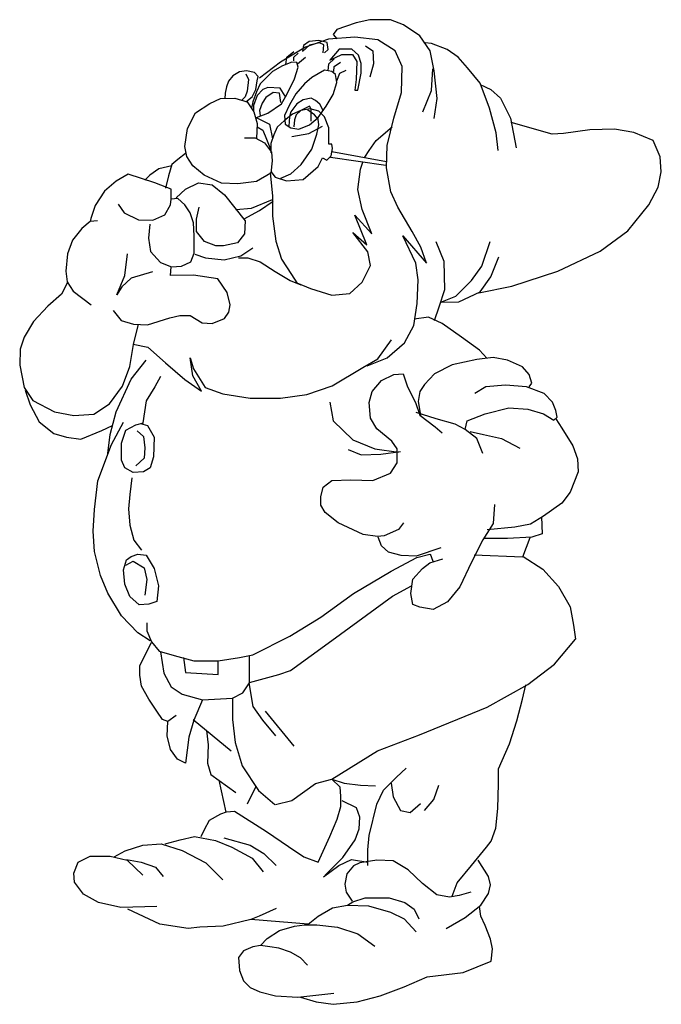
# Model space of a CAD drawing. Extents: x -15.4 to 12.2, y -9.6 to 7.7.
# Tile 5 of 6: x -1.1 to 4.2, y -0.4 to 7.7. Entities that reach past the tile are written whole.
import ezdxf

# ---------------------------------------------------------------- set-up
doc = ezdxf.new("R2010")
doc.units = 0

msp = doc.modelspace()

# ---------------------------------------------------------------- linework, layer by layer
at = {"color": 7, "linetype": 'CONTINUOUS'}
for p, q in [((1.802424, 7.68224), (1.690174, 7.656752)), ((1.970798, 7.68224), (1.802424, 7.68224)), ((2.077946, 7.64146), (1.970798, 7.68224)), ((1.532003, 7.60068), (1.50139, 7.559899)), ((1.603435, 7.626167), (1.532003, 7.60068)), ((1.690174, 7.656752), (1.603435, 7.626167)), ((2.210605, 7.549704), (2.077946, 7.64146)), ((1.464154, 7.523199), (1.27537, 7.456932)), ((1.385192, 7.512079), (1.305598, 7.503708)), ((1.452219, 7.495338), (1.385192, 7.512079)), ((1.678449, 7.538492), (1.464154, 7.523199)), ((1.50139, 7.559899), (1.532003, 7.524217)), ((1.867233, 7.518102), (1.678449, 7.538492)), ((2.010097, 7.426347), (1.867233, 7.518102)), ((2.297343, 7.427364), (2.210605, 7.549704)), ((1.27537, 7.456932), (1.07128, 7.334591)), ((1.306997, 7.472224), (1.250872, 7.421249)), ((1.259516, 7.470226), (1.251138, 7.424188)), ((1.305598, 7.503708), (1.259516, 7.470226)), ((1.388633, 7.492614), (1.306997, 7.472224)), ((1.424349, 7.477322), (1.388633, 7.492614)), ((1.419247, 7.411054), (1.424349, 7.477322)), ((1.431273, 7.411632), (1.460598, 7.436744)), ((1.460598, 7.436744), (1.452219, 7.495338)), ((1.551906, 7.441639), (1.475372, 7.349884)), ((1.653951, 7.441639), (1.551906, 7.441639)), ((1.710076, 7.390664), (1.653951, 7.441639)), ((1.766201, 7.467127), (1.827428, 7.426347)), ((1.827428, 7.426347), (1.832531, 7.319299)), ((2.066222, 7.298909), (2.010097, 7.426347)), ((2.307548, 7.487517), (2.256525, 7.492614)), ((2.327957, 7.264244), (2.297343, 7.427364)), ((2.435105, 7.436542), (2.307548, 7.487517)), ((2.526945, 7.375371), (2.435105, 7.436542)), ((1.113111, 7.31471), (1.123316, 7.37588)), ((1.123316, 7.37588), (1.17944, 7.421758)), ((1.17944, 7.37588), (1.215156, 7.406465)), ((1.17944, 7.345295), (1.17944, 7.37588)), ((1.210054, 7.319808), (1.276384, 7.37588)), ((1.465167, 7.319808), (1.511088, 7.360588)), ((1.475372, 7.349884), (1.572315, 7.395762)), ((1.572315, 7.395762), (1.659054, 7.395762)), ((1.659054, 7.395762), (1.694769, 7.339689)), ((1.730485, 7.324396), (1.710076, 7.390664)), ((2.603479, 7.288714), (2.526945, 7.375371)), ((1.07128, 7.334591), (0.897803, 7.202056)), ((1.0876, 7.304515), (1.005963, 7.258637)), ((1.164134, 7.3351), (1.0876, 7.304515)), ((1.204952, 7.330003), (1.164134, 7.3351)), ((1.184543, 7.197467), (1.215156, 7.29432)), ((1.215156, 7.29432), (1.204952, 7.330003)), ((1.429452, 7.268832), (1.327406, 7.207662)), ((1.490679, 7.258637), (1.429452, 7.268832)), ((1.460065, 7.263735), (1.465167, 7.319808)), ((1.505986, 7.258637), (1.511088, 7.299418)), ((1.511088, 7.299418), (1.56211, 7.3351)), ((1.557008, 7.243345), (1.608031, 7.268832)), ((1.694769, 7.339689), (1.689667, 7.191861)), ((1.730485, 7.242836), (1.730485, 7.324396)), ((1.832531, 7.319299), (1.801917, 7.212251)), ((2.061119, 7.084813), (2.066222, 7.298909)), ((2.307548, 7.101123), (2.317753, 7.279536)), ((2.705525, 7.161276), (2.603479, 7.288714)), ((0.679418, 7.222955), (0.643702, 7.177077)), ((0.735543, 7.25354), (0.679418, 7.222955)), ((0.791668, 7.263735), (0.735543, 7.25354)), ((0.786566, 7.238247), (0.806975, 7.19237)), ((0.857998, 7.248442), (0.791668, 7.263735)), ((0.806975, 7.19237), (0.79677, 7.095517)), ((0.888611, 7.217857), (0.857998, 7.248442)), ((0.878407, 7.182175), (0.888611, 7.217857)), ((0.944736, 7.197467), (0.903918, 7.156687)), ((1.005963, 7.258637), (0.944736, 7.197467)), ((1.123316, 7.070029), (1.184543, 7.197467)), ((1.327406, 7.207662), (1.266179, 7.156687)), ((1.521292, 7.23315), (1.490679, 7.258637)), ((1.531497, 7.166882), (1.521292, 7.23315)), ((1.531497, 7.182175), (1.557008, 7.243345)), ((1.689667, 7.191861), (1.679463, 7.105203)), ((1.704974, 7.105203), (1.730485, 7.242836)), ((2.353468, 7.034856), (2.327957, 7.264244)), ((0.628396, 7.1312), (0.618191, 7.080224)), ((0.643702, 7.177077), (0.628396, 7.1312)), ((0.837589, 7.049639), (0.868202, 7.11081)), ((0.868202, 7.11081), (0.878407, 7.182175)), ((0.903918, 7.156687), (0.873304, 7.090419)), ((0.924327, 7.11081), (0.878407, 7.059834)), ((0.965145, 7.126102), (0.924327, 7.11081)), ((1.067191, 7.121005), (0.965145, 7.126102)), ((1.108009, 7.054737), (1.067191, 7.121005)), ((1.266179, 7.156687), (1.194747, 7.075127)), ((1.500883, 7.070029), (1.531497, 7.166882)), ((1.679463, 7.105203), (1.704974, 7.105203)), ((2.782059, 6.957375), (2.705525, 7.161276)), ((2.705525, 7.151081), (2.792263, 7.110301)), ((2.792263, 7.110301), (2.8739, 7.038936)), ((0.490634, 6.994075), (0.577373, 7.034856)), ((0.577373, 7.034856), (0.694725, 7.039953)), ((0.618191, 7.080224), (0.613089, 7.034347)), ((0.694725, 7.039953), (0.79677, 7.009368)), ((0.781464, 7.049639), (0.755952, 7.024152)), ((0.79677, 7.095517), (0.781464, 7.049639)), ((0.786566, 7.008859), (0.837589, 7.049639)), ((0.873304, 7.090419), (0.842691, 7.008859)), ((0.878407, 7.059834), (0.847793, 6.978274)), ((0.949838, 7.044542), (0.919225, 6.998664)), ((1.011066, 7.085322), (0.949838, 7.044542)), ((1.062088, 7.080224), (1.011066, 7.085322)), ((1.072293, 7.003762), (1.062088, 7.080224)), ((1.077395, 6.993567), (1.123316, 7.070029)), ((1.194747, 7.075127), (1.143725, 6.983372)), ((1.255974, 7.024152), (1.204952, 6.993567)), ((1.322304, 7.039444), (1.255974, 7.024152)), ((1.35802, 7.019054), (1.322304, 7.039444)), ((1.444758, 6.973177), (1.500883, 7.070029)), ((1.999892, 6.875815), (2.061119, 7.084813)), ((2.236116, 6.927808), (2.307548, 7.101123)), ((2.327957, 6.871735), (2.353468, 7.034856)), ((2.8739, 7.038936), (2.955536, 6.875815)), ((0.373282, 6.917613), (0.490634, 6.994075)), ((0.79677, 7.009368), (0.852895, 6.927808)), ((0.842691, 7.008859), (0.832486, 6.957884)), ((0.847793, 6.978274), (0.847793, 6.937494)), ((0.919225, 6.998664), (0.898816, 6.937494)), ((0.965145, 6.917104), (1.077395, 6.993567)), ((1.143725, 6.983372), (1.102906, 6.896714)), ((1.204952, 6.993567), (1.153929, 6.927299)), ((1.306997, 6.973177), (1.235565, 6.937494)), ((1.312099, 6.952787), (1.235565, 6.937494)), ((1.347815, 6.901811), (1.29169, 6.942592)), ((1.322304, 6.947689), (1.306997, 6.973177)), ((1.383531, 6.932397), (1.312099, 6.952787)), ((1.322304, 6.850836), (1.322304, 6.947689)), ((1.393736, 6.988469), (1.35802, 7.019054)), ((1.378429, 6.881421), (1.444758, 6.973177)), ((1.419247, 6.937494), (1.393736, 6.988469)), ((2.838184, 6.753475), (2.782059, 6.957375)), ((0.306953, 6.790175), (0.373282, 6.917613)), ((0.852895, 6.927808), (0.878407, 6.830955)), ((0.869922, 6.8801), (0.978841, 6.825692)), ((0.873304, 6.881421), (0.965145, 6.917104)), ((0.898816, 6.937494), (0.903918, 6.896714)), ((1.169236, 6.906909), (1.102906, 6.855934)), ((1.102906, 6.896714), (1.108009, 6.825349)), ((1.143725, 6.886519), (1.138622, 6.810056)), ((1.153929, 6.927299), (1.143725, 6.886519)), ((1.235565, 6.937494), (1.169236, 6.906909)), ((1.184543, 6.861031), (1.17944, 6.804959)), ((1.19985, 6.901811), (1.184543, 6.861031)), ((1.235565, 6.937494), (1.19985, 6.901811)), ((1.306997, 6.820251), (1.378429, 6.881421)), ((1.378429, 6.866129), (1.347815, 6.901811)), ((1.383531, 6.820251), (1.378429, 6.866129)), ((1.429452, 6.886519), (1.383531, 6.932397)), ((1.465167, 6.794764), (1.429452, 6.886519)), ((1.943767, 6.651524), (1.999892, 6.875815)), ((2.955536, 6.875815), (3.001456, 6.631134)), ((0.286544, 6.642347), (0.306953, 6.790175)), ((0.878407, 6.830955), (0.873304, 6.708615)), ((0.8783, 6.804765), (0.924381, 6.775468)), ((0.978841, 6.825692), (1.003976, 6.704318)), ((1.041679, 6.799861), (1.016168, 6.738691)), ((1.102906, 6.855934), (1.041679, 6.799861)), ((1.108009, 6.825349), (1.153929, 6.794764)), ((1.153929, 6.794764), (1.220259, 6.784569)), ((1.220259, 6.784569), (1.306997, 6.820251)), ((1.301895, 6.748886), (1.414145, 6.810056)), ((1.368224, 6.743788), (1.383531, 6.820251)), ((1.465167, 6.662228), (1.465167, 6.794764)), ((1.85294, 6.692305), (1.985599, 6.80445)), ((3.297388, 6.74328), (2.960638, 6.840133)), ((3.807614, 6.78406), (3.603524, 6.778962)), ((3.965785, 6.757046), (3.807614, 6.78406)), ((0.776361, 6.713712), (0.8631, 6.713712)), ((0.8631, 6.713712), (0.939634, 6.672932)), ((0.924381, 6.775468), (0.991408, 6.616427)), ((1.016168, 6.738691), (0.990657, 6.667326)), ((1.164134, 6.723398), (1.301895, 6.748886)), ((1.327406, 6.621448), (1.368224, 6.743788)), ((2.853491, 6.610744), (2.838184, 6.753475)), ((3.389229, 6.748377), (3.297388, 6.74328)), ((3.603524, 6.778962), (3.389229, 6.748377)), ((4.123955, 6.690778), (3.965785, 6.757046)), ((0.30185, 6.560787), (0.286544, 6.642347)), ((0.939634, 6.672932), (0.995759, 6.596469)), ((0.990657, 6.667326), (0.990657, 6.590863)), ((1.240668, 6.49401), (1.327406, 6.621448)), ((1.490679, 6.662228), (1.465167, 6.662228)), ((1.485577, 6.565376), (1.495781, 6.626546)), ((1.495781, 6.626546), (1.490679, 6.662228)), ((1.796815, 6.610744), (1.85294, 6.692305)), ((1.938665, 6.468014), (1.943767, 6.651524)), ((4.18008, 6.558243), (4.123955, 6.690778)), ((0.291646, 6.586274), (0.230419, 6.535299)), ((0.352873, 6.484324), (0.30185, 6.560787)), ((0.995759, 6.596469), (1.000861, 6.525104)), ((1.378429, 6.478718), (1.414145, 6.550083)), ((1.414145, 6.550083), (1.449861, 6.529693)), ((1.449861, 6.529693), (1.485577, 6.565376)), ((1.480474, 6.554672), (1.934576, 6.488404)), ((1.490679, 6.600549), (1.939678, 6.518989)), ((1.761099, 6.554672), (1.796815, 6.610744)), ((4.190284, 6.435903), (4.18008, 6.558243)), ((0.072248, 6.458836), (0.000817, 6.407861)), ((0.179396, 6.484324), (0.072248, 6.458836)), ((0.179396, 6.494519), (0.153885, 6.402764)), ((0.230419, 6.535299), (0.179396, 6.494519)), ((0.444714, 6.407861), (0.352873, 6.484324)), ((1.000861, 6.525104), (0.990657, 6.423154)), ((1.153929, 6.417548), (1.240668, 6.49401)), ((1.255974, 6.37167), (1.378429, 6.478718)), ((1.704974, 6.289601), (1.725383, 6.457819)), ((1.725383, 6.457819), (1.745792, 6.513892)), ((1.974381, 6.272273), (1.938665, 6.468014)), ((-0.178776, 6.415004), (-0.275719, 6.358931)), ((0.040622, 6.343639), (-0.178776, 6.415004)), ((0.000817, 6.407861), (-0.040001, 6.367081)), ((0.153885, 6.402764), (0.128373, 6.300814)), ((0.587577, 6.341594), (0.444714, 6.407861)), ((0.990657, 6.423154), (0.873304, 6.356886)), ((0.985554, 6.428251), (1.005963, 6.234546)), ((0.990657, 6.437938), (1.026372, 6.39206)), ((1.026372, 6.39206), (1.118213, 6.361475)), ((1.072293, 6.381865), (1.153929, 6.417548)), ((4.164773, 6.308465), (4.190284, 6.435903)), ((-0.275719, 6.358931), (-0.372662, 6.277371)), ((0.173281, 6.292663), (0.040622, 6.343639)), ((0.290633, 6.292663), (0.39778, 6.343639)), ((0.39778, 6.343639), (0.51003, 6.328346)), ((0.51003, 6.328346), (0.612076, 6.246786)), ((0.720236, 6.336496), (0.587577, 6.341594)), ((0.873304, 6.356886), (0.720236, 6.336496)), ((1.118213, 6.361475), (1.255974, 6.37167)), ((4.088239, 6.165734), (4.164773, 6.308465)), ((-0.372662, 6.277371), (-0.449196, 6.160128)), ((0.173281, 6.211103), (0.173281, 6.292663)), ((0.229406, 6.216201), (0.173281, 6.211103)), ((0.214099, 6.221298), (0.290633, 6.292663)), ((0.285531, 6.165226), (0.229406, 6.216201)), ((0.612076, 6.246786), (0.78045, 6.03269)), ((1.005963, 6.234546), (1.005963, 6.071425)), ((1.74069, 6.126481), (1.704974, 6.289601)), ((2.030506, 6.144836), (1.974381, 6.272273)), ((-0.449196, 6.160128), (-0.484912, 6.05308)), ((-0.260412, 6.170323), (-0.209389, 6.098958)), ((0.122258, 6.083665), (0.168178, 6.165226)), ((0.168178, 6.165226), (0.173281, 6.211103)), ((0.331451, 6.098958), (0.285531, 6.165226)), ((0.382474, 6.047983), (0.402883, 6.144836)), ((0.70493, 6.127498), (0.832486, 6.137693)), ((0.832486, 6.137693), (1.005963, 6.209058)), ((0.898816, 6.117303), (1.011066, 6.193766)), ((2.147858, 5.946032), (2.030506, 6.144836)), ((3.914762, 5.951639), (4.088239, 6.165734)), ((-0.209389, 6.098958), (-0.092037, 6.042885)), ((0.025315, 6.037788), (0.122258, 6.083665)), ((0.356962, 6.017398), (0.331451, 6.098958)), ((0.771259, 6.051035), (0.898816, 6.117303)), ((1.005963, 6.071425), (1.031475, 5.867525)), ((1.776406, 5.835922), (1.679463, 6.080603)), ((1.679463, 6.080603), (1.817224, 5.927678)), ((1.817224, 5.927678), (1.74069, 6.126481)), ((-0.490014, 6.027593), (-0.556344, 5.97152)), ((-0.484912, 6.05308), (-0.490014, 6.027593)), ((-0.428787, 6.03269), (-0.490014, 6.027593)), ((-0.092037, 6.042885), (0.025315, 6.037788)), ((-0.000196, 6.007203), (-0.010401, 5.88996)), ((0.362065, 5.91035), (0.356962, 6.017398)), ((0.382474, 5.946032), (0.382474, 6.047983)), ((0.78045, 6.03269), (0.775348, 5.925642)), ((-0.556344, 5.97152), (-0.632878, 5.874667)), ((0.362065, 5.767619), (0.362065, 5.91035)), ((0.448803, 5.864472), (0.382474, 5.946032)), ((0.775348, 5.925642), (0.719223, 5.854277)), ((1.78661, 5.77985), (1.664156, 5.937873)), ((1.664156, 5.937873), (1.776406, 5.835922)), ((2.178472, 5.686059), (2.071324, 5.91035)), ((2.071324, 5.91035), (2.26521, 5.686059)), ((2.21929, 5.818595), (2.147858, 5.946032)), ((3.690262, 5.783421), (3.914762, 5.951639)), ((-0.632878, 5.874667), (-0.673696, 5.762522)), ((-0.010401, 5.88996), (0.004906, 5.782912)), ((0.540644, 5.82879), (0.448803, 5.864472)), ((0.601871, 5.82879), (0.540644, 5.82879)), ((0.719223, 5.854277), (0.601871, 5.82879)), ((1.031475, 5.867525), (1.077395, 5.719697)), ((2.26521, 5.686059), (2.21929, 5.818595)), ((2.343264, 5.864981), (2.409593, 5.701861)), ((2.720832, 5.661081), (2.787161, 5.864981)), ((-0.673696, 5.762522), (-0.689003, 5.619792)), ((-0.204287, 5.584109), (-0.183878, 5.762522)), ((0.004906, 5.782912), (0.086542, 5.691157)), ((0.336553, 5.696254), (0.362065, 5.767619)), ((0.36818, 5.760477), (0.454918, 5.729892)), ((0.607987, 5.714599), (0.745748, 5.745184)), ((0.745748, 5.745184), (0.842691, 5.811452)), ((1.807019, 5.667704), (1.78661, 5.77985)), ((2.792263, 5.574423), (2.858593, 5.737543)), ((3.343308, 5.6203), (3.690262, 5.783421)), ((0.086542, 5.691157), (0.176471, 5.655956)), ((0.168178, 5.584109), (0.173281, 5.655474)), ((0.176471, 5.655956), (0.260019, 5.660572)), ((0.260019, 5.660572), (0.336553, 5.696254)), ((0.454918, 5.729892), (0.607987, 5.714599)), ((0.725339, 5.728874), (0.801873, 5.728874)), ((0.801873, 5.728874), (0.903918, 5.698289)), ((0.903918, 5.698289), (1.026372, 5.616729)), ((1.077395, 5.719697), (1.159031, 5.592259)), ((1.74069, 5.530071), (1.807019, 5.667704)), ((2.198881, 5.548426), (2.178472, 5.686059)), ((2.409593, 5.701861), (2.414696, 5.467375)), ((2.634093, 5.543838), (2.720832, 5.661081)), ((-0.689003, 5.619792), (-0.678798, 5.533134)), ((-0.270617, 5.426086), (-0.204287, 5.584109)), ((0.020213, 5.614694), (-0.153264, 5.563719)), ((0.356962, 5.589206), (0.168178, 5.584109)), ((0.555951, 5.558621), (0.356962, 5.589206)), ((1.026372, 5.616729), (1.148827, 5.545364)), ((1.159031, 5.592259), (1.204952, 5.525991)), ((2.705525, 5.452082), (2.792263, 5.574423)), ((2.96574, 5.49796), (3.343308, 5.6203)), ((-0.673696, 5.528036), (-0.724718, 5.431184)), ((-0.678798, 5.533134), (-0.627775, 5.456671)), ((-0.229798, 5.492354), (-0.270617, 5.426086)), ((-0.153264, 5.563719), (-0.229798, 5.492354)), ((0.632485, 5.446476), (0.555951, 5.558621)), ((1.148827, 5.545364), (1.235565, 5.509681)), ((1.204952, 5.525991), (1.317202, 5.479096)), ((1.638644, 5.438316), (1.74069, 5.530071)), ((2.188676, 5.354721), (2.198881, 5.548426)), ((2.506536, 5.4164), (2.634093, 5.543838)), ((2.69532, 5.441887), (2.96574, 5.49796)), ((-0.724718, 5.431184), (-0.836968, 5.334331)), ((-0.627775, 5.456671), (-0.47981, 5.344526)), ((0.657996, 5.344526), (0.632485, 5.446476)), ((1.317202, 5.479096), (1.490679, 5.423024)), ((1.490679, 5.423024), (1.638644, 5.438316)), ((2.414696, 5.467375), (2.368775, 5.324645)), ((2.384082, 5.365425), (2.506536, 5.4164)), ((2.532048, 5.370522), (2.705525, 5.452082)), ((-0.836968, 5.334331), (-0.95432, 5.206893)), ((0.647791, 5.283356), (0.657996, 5.344526)), ((2.163165, 5.176308), (2.188676, 5.354721)), ((2.389184, 5.365425), (2.532048, 5.370522)), ((-0.30123, 5.298648), (-0.234901, 5.217088)), ((0.163076, 5.237478), (0.244712, 5.257868)), ((0.244712, 5.257868), (0.331451, 5.257868)), ((0.331451, 5.257868), (0.428394, 5.196698)), ((0.612076, 5.232381), (0.647791, 5.283356)), ((2.368775, 5.324645), (2.327957, 5.212499)), ((-0.95432, 5.206893), (-1.030854, 5.079455)), ((-0.234901, 5.217088), (-0.132855, 5.186503)), ((-0.132855, 5.018285), (-0.092037, 5.186503)), ((-0.132855, 5.186503), (-0.020606, 5.181405)), ((-0.020606, 5.181405), (0.163076, 5.237478)), ((0.428394, 5.196698), (0.51003, 5.1916)), ((0.51003, 5.1916), (0.612076, 5.232381)), ((2.086631, 5.033577), (2.163165, 5.176308)), ((2.282037, 5.243084), (2.164684, 5.227792)), ((2.394287, 5.192109), (2.282037, 5.243084)), ((2.552457, 5.079964), (2.394287, 5.192109)), ((-1.030854, 5.079455), (-1.061468, 4.982602)), ((-0.163469, 4.839872), (-0.132855, 5.018285)), ((-0.137958, 5.023382), (-0.015503, 4.997895)), ((1.867233, 4.901042), (1.979483, 5.059065)), ((1.943767, 4.911237), (2.086631, 5.033577)), ((2.700423, 4.972916), (2.552457, 5.079964)), ((-1.061468, 4.982602), (-1.06657, 4.850067)), ((-0.015503, 4.997895), (0.12736, 4.870457)), ((2.76165, 4.906648), (2.700423, 4.972916)), ((-1.06657, 4.850067), (-1.030854, 4.666556)), ((-0.152972, 4.735373), (-0.029848, 4.890471)), ((0.12736, 4.870457), (0.285531, 4.732824)), ((0.35186, 4.763409), (0.331451, 4.911237)), ((0.331451, 4.911237), (0.356962, 4.819482)), ((1.744779, 4.829677), (1.867233, 4.901042)), ((1.780495, 4.844969), (1.943767, 4.911237)), ((2.475449, 4.853034), (2.330912, 4.778159)), ((2.67887, 4.895819), (2.475449, 4.853034)), ((2.8127, 4.911864), (2.67887, 4.895819)), ((2.93047, 4.890471), (2.8127, 4.911864)), ((3.053594, 4.836989), (2.93047, 4.890471)), ((-0.224696, 4.676751), (-0.163469, 4.839872)), ((0.423292, 4.635971), (0.35186, 4.763409)), ((0.356962, 4.819482), (0.453905, 4.666556)), ((1.494768, 4.681849), (1.744779, 4.829677)), ((1.897303, 4.724676), (1.999014, 4.77281)), ((1.999014, 4.77281), (2.073959, 4.778159)), ((2.073959, 4.778159), (2.111431, 4.671194)), ((2.330912, 4.778159), (2.250614, 4.692587)), ((3.107126, 4.77281), (3.053594, 4.836989)), ((3.128539, 4.703284), (3.107126, 4.77281)), ((-0.276095, 4.467962), (-0.152972, 4.735373)), ((0.087922, 4.756766), (0.039743, 4.671194)), ((0.285531, 4.732824), (0.423292, 4.635971)), ((1.285575, 4.610484), (1.494768, 4.681849)), ((1.822358, 4.633757), (1.897303, 4.724676)), ((2.250614, 4.692587), (2.213142, 4.633757)), ((2.914411, 4.687239), (2.753815, 4.671194)), ((3.085713, 4.671194), (2.914411, 4.687239)), ((3.107126, 4.671194), (3.128539, 4.703284)), ((-1.030854, 4.666556), (-0.959423, 4.559509)), ((-1.02065, 4.646166), (-0.979832, 4.523826)), ((-0.331844, 4.534021), (-0.224696, 4.676751)), ((0.039743, 4.671194), (-0.029848, 4.558882)), ((0.453905, 4.666556), (0.596769, 4.615581)), ((0.596769, 4.615581), (0.821269, 4.579899)), ((1.07128, 4.579899), (1.285575, 4.610484)), ((1.795592, 4.542837), (1.822358, 4.633757)), ((2.111431, 4.671194), (2.17567, 4.542837)), ((2.213142, 4.633757), (2.197082, 4.553534)), ((2.753815, 4.671194), (2.662811, 4.617712)), ((3.23025, 4.617712), (3.085713, 4.671194)), ((3.299841, 4.548186), (3.23025, 4.617712)), ((-0.979832, 4.523826), (-0.9084, 4.386193)), ((-0.959423, 4.559509), (-0.780843, 4.467753)), ((-0.4594, 4.447363), (-0.331844, 4.534021)), ((-0.029848, 4.558882), (-0.056614, 4.377043)), ((0.821269, 4.579899), (1.07128, 4.579899)), ((1.474401, 4.548186), (1.501167, 4.393087)), ((1.806299, 4.41448), (1.795592, 4.542837)), ((2.17567, 4.542837), (2.213142, 4.441221)), ((2.197082, 4.553534), (2.218495, 4.441221)), ((3.326607, 4.478659), (3.299841, 4.548186)), ((-0.780843, 4.467753), (-0.622673, 4.437168)), ((-0.622673, 4.437168), (-0.4594, 4.447363)), ((-0.324274, 4.280775), (-0.276095, 4.467962)), ((2.346972, 4.409132), (2.181023, 4.462614)), ((2.213142, 4.441221), (2.336265, 4.344953)), ((2.598572, 4.393087), (2.748462, 4.451918)), ((2.748462, 4.451918), (2.941177, 4.500052)), ((2.941177, 4.500052), (3.09642, 4.489355)), ((3.09642, 4.489355), (3.224896, 4.451918)), ((3.224896, 4.451918), (3.310548, 4.398436)), ((3.337314, 4.425177), (3.326607, 4.478659)), ((-0.9084, 4.386193), (-0.785946, 4.28934)), ((-0.313568, 4.200552), (-0.21721, 4.382391)), ((-0.195797, 4.318212), (-0.115499, 4.360998)), ((-0.115499, 4.360998), (-0.051261, 4.377043)), ((-0.078027, 4.371695), (-0.019142, 4.35565)), ((1.501167, 4.393087), (1.661762, 4.237989)), ((1.859831, 4.328909), (1.806299, 4.41448)), ((2.502215, 4.366346), (2.346972, 4.409132)), ((2.582513, 4.323561), (2.502215, 4.366346)), ((2.582513, 4.323561), (2.598572, 4.393087)), ((3.310548, 4.398436), (3.337314, 4.425177)), ((3.326607, 4.409132), (3.374786, 4.334257)), ((-0.785946, 4.28934), (-0.6839, 4.258755)), ((-0.566548, 4.243463), (-0.393071, 4.314828)), ((-0.393071, 4.314828), (-0.306332, 4.355608)), ((-0.345687, 4.125677), (-0.324274, 4.280775)), ((-0.23327, 4.211248), (-0.195797, 4.318212)), ((-0.104793, 4.312864), (-0.051261, 4.26473)), ((-0.019142, 4.35565), (0.03439, 4.259382)), ((1.982954, 4.227293), (1.859831, 4.328909)), ((2.336265, 4.344953), (2.395151, 4.29682)), ((2.67887, 4.248686), (2.582513, 4.323561)), ((2.625338, 4.307516), (2.732402, 4.280775)), ((2.732402, 4.280775), (2.882292, 4.248686)), ((3.374786, 4.334257), (3.46579, 4.189855)), ((-0.6839, 4.258755), (-0.566548, 4.243463)), ((-0.425985, 3.901052), (-0.313568, 4.200552)), ((-0.23327, 4.072195), (-0.23327, 4.211248)), ((-0.051261, 4.26473), (-0.040555, 4.173811)), ((0.03439, 4.259382), (0.029037, 4.098936)), ((1.661762, 4.237989), (1.843771, 4.163114)), ((2.02578, 4.163114), (1.982954, 4.227293)), ((2.727049, 4.125677), (2.67887, 4.248686)), ((2.882292, 4.248686), (3.032181, 4.168463)), ((-0.040555, 4.173811), (-0.045908, 4.088239)), ((1.62429, 4.157766), (1.731354, 4.11498)), ((1.731354, 4.11498), (1.89195, 4.120329)), ((1.843771, 4.163114), (2.036486, 4.136373)), ((1.89195, 4.120329), (2.052546, 4.141721)), ((2.02578, 4.050802), (2.02578, 4.163114)), ((3.46579, 4.189855), (3.503263, 4.082891)), ((-0.206504, 4.008016), (-0.23327, 4.072195)), ((-0.045908, 4.088239), (-0.115499, 4.024061)), ((0.029037, 4.098936), (0.002271, 4.008016)), ((1.972248, 3.963629), (2.02578, 4.050802)), ((3.503263, 4.082891), (3.508616, 3.975927)), ((-0.136912, 3.970579), (-0.206504, 4.008016)), ((-0.051261, 3.975927), (-0.136912, 3.970579)), ((0.002271, 4.008016), (-0.051261, 3.975927)), ((1.827712, 3.904799), (1.972248, 3.963629)), ((3.508616, 3.975927), (3.444378, 3.810132)), ((-0.452751, 3.665731), (-0.425985, 3.901052)), ((-0.147619, 3.927793), (-0.163678, 3.78874)), ((1.420869, 3.851317), (1.49046, 3.904799)), ((1.49046, 3.904799), (1.645703, 3.910147)), ((1.645703, 3.910147), (1.827712, 3.904799)), ((1.399456, 3.771094), (1.420869, 3.851317)), ((3.444378, 3.810132), (3.374786, 3.719213)), ((-0.163678, 3.78874), (-0.174385, 3.671079)), ((1.399456, 3.701567), (1.399456, 3.771094)), ((3.374786, 3.719213), (3.224896, 3.612249)), ((-0.463457, 3.48924), (-0.452751, 3.665731)), ((-0.174385, 3.671079), (-0.163678, 3.537374)), ((1.436928, 3.642736), (1.399456, 3.701567)), ((1.543992, 3.557165), (1.436928, 3.642736)), ((2.823407, 3.706915), (2.8127, 3.551817)), ((1.747414, 3.460897), (1.543992, 3.557165)), ((2.079312, 3.557165), (2.036486, 3.503683)), ((2.8127, 3.551817), (2.727049, 3.418112)), ((3.224896, 3.612249), (3.117832, 3.54807)), ((3.208837, 3.6069), (3.21419, 3.467847)), ((-0.452751, 3.323445), (-0.463457, 3.48924)), ((-0.163678, 3.537374), (-0.131559, 3.414365)), ((2.036486, 3.503683), (1.918716, 3.450201)), ((2.989356, 3.521329), (2.764521, 3.499936)), ((3.117832, 3.54807), (2.989356, 3.521329)), ((-0.131559, 3.414365), (-0.067321, 3.334142)), ((1.865184, 3.444853), (1.747414, 3.460897)), ((1.918716, 3.450201), (1.865184, 3.444853)), ((1.897303, 3.369978), (1.870537, 3.439504)), ((2.727049, 3.418112), (2.636045, 3.236272)), ((2.93047, 3.430409), (2.732402, 3.430409)), ((3.128539, 3.441106), (2.93047, 3.430409)), ((3.112479, 3.435758), (3.053594, 3.275311)), ((3.21419, 3.467847), (3.128539, 3.441106)), ((-0.404572, 3.125561), (-0.452751, 3.323445)), ((1.956188, 3.316496), (1.897303, 3.369978)), ((2.057899, 3.289755), (1.956188, 3.316496)), ((2.384444, 3.353933), (2.181023, 3.284406)), ((-0.21721, 3.173695), (-0.190444, 3.253918)), ((-0.195797, 3.211133), (-0.136912, 3.243222)), ((-0.190444, 3.253918), (-0.152972, 3.280659)), ((-0.152972, 3.280659), (-0.09944, 3.302052)), ((-0.136912, 3.243222), (-0.045908, 3.18974)), ((-0.09944, 3.302052), (-0.029848, 3.291356)), ((-0.029848, 3.291356), (0.03439, 3.184392)), ((1.977601, 3.161397), (2.186376, 3.27371)), ((2.181023, 3.284406), (2.057899, 3.289755)), ((2.186376, 3.27371), (2.29344, 3.300451)), ((2.234555, 3.18279), (2.29344, 3.230924)), ((2.29344, 3.230924), (2.400504, 3.263013)), ((2.320206, 3.241621), (2.298793, 3.300451)), ((2.636045, 3.236272), (2.539687, 3.03304)), ((3.053594, 3.275311), (2.657457, 3.291356)), ((3.058947, 3.280659), (3.219543, 3.179043)), ((-0.206504, 3.056035), (-0.21721, 3.173695)), ((-0.045908, 3.18974), (-0.024495, 3.093472)), ((0.03439, 3.184392), (0.071863, 3.03999)), ((1.667116, 2.977423), (1.977601, 3.161397)), ((2.154257, 3.097219), (2.234555, 3.18279)), ((3.219543, 3.179043), (3.34802, 3.034642)), ((-0.345687, 2.98116), (-0.404572, 3.125561)), ((-0.024495, 3.093472), (-0.040555, 2.965115)), ((2.138197, 2.979558), (2.154257, 3.097219)), ((-0.163678, 2.954419), (-0.206504, 3.056035)), ((0.071863, 3.03999), (0.055803, 2.911633)), ((1.988308, 2.95603), (2.14355, 3.041602)), ((2.539687, 3.03304), (2.437976, 2.910032)), ((3.34802, 3.034642), (3.444378, 2.868847)), ((-0.23327, 2.793972), (-0.345687, 2.98116)), ((-0.088733, 2.884892), (-0.163678, 2.954419)), ((0.055803, 2.911633), (-0.008435, 2.89024)), ((1.399456, 2.784888), (1.667116, 2.977423)), ((1.49046, 2.592352), (1.988308, 2.95603)), ((2.154257, 2.888639), (2.138197, 2.979558)), ((2.437976, 2.910032), (2.320206, 2.845853)), ((-0.008435, 2.89024), (-0.088733, 2.884892)), ((2.213142, 2.867246), (2.154257, 2.888639)), ((2.320206, 2.845853), (2.213142, 2.867246)), ((3.444378, 2.868847), (3.471144, 2.719097)), ((-0.09944, 2.654919), (-0.23327, 2.793972)), ((1.147855, 2.629789), (1.399456, 2.784888)), ((-0.024495, 2.736754), (-0.024495, 2.672575)), ((-0.024495, 2.672575), (0.012977, 2.581656)), ((3.471144, 2.719097), (3.487203, 2.603048)), ((0.002271, 2.59074), (-0.09944, 2.654919)), ((0.842723, 2.474691), (1.147855, 2.629789)), ((1.153209, 2.346334), (1.49046, 2.592352)), ((3.315901, 2.398749), (3.487203, 2.603048)), ((-0.08338, 2.38912), (0.012977, 2.576307)), ((0.012977, 2.581656), (0.077216, 2.506781)), ((0.077216, 2.506781), (0.200339, 2.469343)), ((0.087922, 2.501432), (0.114688, 2.324941)), ((0.200339, 2.469343), (0.360935, 2.426557)), ((0.275284, 2.453298), (0.291344, 2.33029)), ((0.360935, 2.426557), (0.559004, 2.426557)), ((0.559004, 2.426557), (0.735659, 2.453298)), ((0.559004, 2.314245), (0.559004, 2.426557)), ((0.735659, 2.453298), (0.842723, 2.474691)), ((0.815957, 2.244718), (0.815957, 2.469343)), ((-0.08338, 2.308897), (-0.08338, 2.38912)), ((1.056851, 2.314245), (1.153209, 2.346334)), ((3.09642, 2.232954), (3.315901, 2.398749)), ((-0.067321, 2.217977), (-0.08338, 2.308897)), ((0.114688, 2.324941), (0.173573, 2.212629)), ((0.291344, 2.33029), (0.559004, 2.314245)), ((0.815957, 2.250066), (1.056851, 2.314245)), ((-0.008435, 2.111013), (-0.067321, 2.217977)), ((0.173573, 2.212629), (0.264578, 2.153799)), ((0.762425, 2.164495), (0.815957, 2.244718)), ((0.810604, 2.244718), (0.842723, 2.052183)), ((2.764521, 2.045767), (3.09642, 2.232954)), ((3.053594, 2.111013), (3.08036, 2.228674)), ((0.055803, 2.014745), (-0.008435, 2.111013)), ((0.264578, 2.153799), (0.430527, 2.105665)), ((0.430527, 2.105665), (0.360935, 1.93987)), ((0.430527, 2.105665), (0.676774, 2.121709)), ((0.676774, 2.121709), (0.762425, 2.164495)), ((0.676774, 2.116361), (0.676774, 1.945218)), ((3.005415, 1.934522), (3.053594, 2.111013)), ((0.842723, 2.052183), (0.923021, 1.93987)), ((2.207789, 1.821142), (2.764521, 2.045767)), ((0.103982, 1.945218), (0.055803, 2.014745)), ((0.146807, 1.929174), (0.103982, 1.945218)), ((0.216399, 1.977308), (0.146807, 1.929174)), ((0.360935, 1.93987), (0.31811, 1.800817)), ((0.355582, 1.945218), (0.666068, 1.688504)), ((0.676774, 1.945218), (0.698187, 1.758031)), ((0.923021, 1.93987), (1.030085, 1.811513)), ((0.944434, 2.014745), (1.179975, 1.725942)), ((0.141454, 1.811513), (0.146807, 1.929174)), ((2.94653, 1.747335), (3.005415, 1.934522)), ((0.16822, 1.699201), (0.141454, 1.811513)), ((0.31811, 1.800817), (0.291344, 1.586888)), ((0.462646, 1.854299), (0.478706, 1.736638)), ((1.865184, 1.687437), (2.207789, 1.821142)), ((0.227105, 1.618978), (0.16822, 1.699201)), ((0.478706, 1.736638), (0.473352, 1.586888)), ((0.698187, 1.758031), (0.757072, 1.565495)), ((2.855526, 1.541434), (2.94653, 1.747335)), ((0.291344, 1.586888), (0.227105, 1.618978)), ((1.49046, 1.455862), (1.865184, 1.687437)), ((0.473352, 1.586888), (0.500118, 1.495969)), ((0.757072, 1.565495), (0.890902, 1.362263)), ((2.020427, 1.471907), (2.100725, 1.546782)), ((2.855526, 1.418425), (2.855526, 1.541434)), ((0.500118, 1.495969), (0.70354, 1.346219)), ((1.35663, 1.420026), (1.49046, 1.455862)), ((1.560052, 1.391684), (1.49046, 1.455862)), ((1.49046, 1.455862), (1.592171, 1.423773)), ((1.913363, 1.364943), (2.020427, 1.471907)), ((0.564357, 1.447835), (0.623242, 1.185772)), ((0.799898, 1.255299), (0.869489, 1.394353)), ((1.163915, 1.280973), (1.35663, 1.420026)), ((1.565405, 1.316809), (1.560052, 1.391684)), ((1.592171, 1.423773), (1.726001, 1.407728)), ((1.726001, 1.407728), (1.849124, 1.40238)), ((1.977601, 1.423773), (1.993661, 1.311461)), ((2.325559, 1.290068), (2.368385, 1.407728)), ((2.850173, 1.215193), (2.855526, 1.418425)), ((0.890902, 1.362263), (1.023471, 1.248956)), ((1.565405, 1.231237), (1.565405, 1.316809)), ((1.859831, 1.25263), (1.913363, 1.364943)), ((1.993661, 1.311461), (2.052546, 1.199148)), ((1.030085, 1.248883), (1.163915, 1.280973)), ((1.533286, 1.129621), (1.565405, 1.231237)), ((1.693882, 1.220541), (1.576111, 1.279371)), ((1.720648, 1.145666), (1.693882, 1.220541)), ((1.795592, 0.995916), (1.859831, 1.25263)), ((2.132844, 1.183104), (2.218495, 1.257978)), ((2.250614, 1.199148), (2.325559, 1.290068)), ((2.834113, 1.054746), (2.850173, 1.215193)), ((0.489412, 1.118925), (0.580416, 1.172407)), ((0.580416, 1.172407), (0.628595, 1.188452)), ((0.628595, 1.188452), (0.692834, 1.1938)), ((0.692834, 1.1938), (0.95514, 1.028005)), ((1.715294, 1.049398), (1.720648, 1.145666)), ((2.052546, 1.199148), (2.132844, 1.183104)), ((0.446586, 1.04405), (0.489412, 1.118925)), ((1.474401, 0.98522), (1.533286, 1.129621)), ((1.683175, 0.958479), (1.715294, 1.049398)), ((2.796641, 0.947782), (2.834113, 1.054746)), ((0.248518, 0.958479), (0.366288, 0.98522)), ((0.366288, 0.98522), (0.537591, 0.95313)), ((0.41982, 0.98522), (0.446586, 1.04405)), ((0.607182, 0.974523), (0.82131, 0.915693)), ((0.95514, 1.028005), (1.137149, 0.904997)), ((1.378043, 0.776639), (1.474401, 0.98522)), ((1.784886, 0.878255), (1.795592, 0.995916)), ((-0.201151, 0.867559), (-0.056614, 0.915693)), ((-0.056614, 0.915693), (0.093275, 0.926389)), ((0.093275, 0.926389), (0.264578, 0.872907)), ((0.125395, 0.926389), (0.248518, 0.958479)), ((0.537591, 0.95313), (0.671421, 0.899648)), ((0.671421, 0.899648), (0.83737, 0.808729)), ((0.82131, 0.915693), (0.933728, 0.846166)), ((1.137149, 0.904997), (1.260273, 0.819425)), ((1.581465, 0.814077), (1.683175, 0.958479)), ((2.636045, 0.749898), (2.759168, 0.899648)), ((2.759168, 0.899648), (2.796641, 0.947782)), ((-0.586581, 0.776639), (-0.490223, 0.824773)), ((-0.490223, 0.824773), (-0.324274, 0.824773)), ((-0.324274, 0.824773), (-0.185091, 0.792684)), ((-0.292155, 0.819425), (-0.201151, 0.867559)), ((0.264578, 0.872907), (0.457293, 0.771291)), ((0.83737, 0.808729), (0.928374, 0.696416)), ((0.933728, 0.846166), (1.035438, 0.749898)), ((1.260273, 0.819425), (1.378043, 0.776639)), ((1.436928, 0.669675), (1.581465, 0.814077)), ((1.784886, 0.749898), (1.784886, 0.878255)), ((-0.624053, 0.68572), (-0.586581, 0.776639)), ((-0.190444, 0.798032), (-0.072674, 0.776639)), ((-0.185091, 0.792684), (-0.056614, 0.669675)), ((-0.072674, 0.776639), (0.045097, 0.733854)), ((0.045097, 0.733854), (0.109335, 0.658979)), ((0.457293, 0.771291), (0.596476, 0.632238)), ((1.423471, 0.655956), (1.549345, 0.749898)), ((1.549345, 0.749898), (1.651056, 0.798032)), ((1.667116, 0.74455), (1.613584, 0.680372)), ((1.651056, 0.798032), (1.784886, 0.776639)), ((1.720648, 0.771291), (1.667116, 0.74455)), ((1.859831, 0.792684), (1.720648, 0.771291)), ((1.993661, 0.787336), (1.859831, 0.792684)), ((2.116784, 0.712461), (1.993661, 0.787336)), ((2.518274, 0.605497), (2.636045, 0.749898)), ((2.775228, 0.658979), (2.689577, 0.792684)), ((-0.6187, 0.610845), (-0.624053, 0.68572)), ((1.613584, 0.680372), (1.597524, 0.5948)), ((2.234555, 0.600149), (2.116784, 0.712461)), ((2.791287, 0.589452), (2.775228, 0.658979)), ((-0.543755, 0.514577), (-0.6187, 0.610845)), ((1.597524, 0.5948), (1.60823, 0.530622)), ((2.352325, 0.509229), (2.234555, 0.600149)), ((2.475449, 0.498532), (2.518274, 0.605497)), ((2.775228, 0.519925), (2.791287, 0.589452)), ((-0.420632, 0.44505), (-0.543755, 0.514577)), ((1.60823, 0.530622), (1.656409, 0.455747)), ((2.454036, 0.487836), (2.352325, 0.509229)), ((2.534334, 0.503881), (2.454036, 0.487836)), ((2.630691, 0.530622), (2.534334, 0.503881)), ((2.710989, 0.423658), (2.775228, 0.519925)), ((-0.237064, 0.405639), (-0.420632, 0.44505)), ((0.055803, 0.412961), (-0.237064, 0.405639)), ((1.495813, 0.402265), (1.618937, 0.423658)), ((1.618937, 0.423658), (1.661762, 0.450399)), ((1.618937, 0.423658), (1.790239, 0.418309)), ((1.661762, 0.450399), (1.763473, 0.482488)), ((1.763473, 0.482488), (1.961542, 0.482488)), ((1.790239, 0.418309), (1.972248, 0.364827)), ((1.961542, 0.482488), (2.090018, 0.44505)), ((2.090018, 0.44505), (2.164963, 0.391568)), ((2.582513, 0.322042), (2.710989, 0.423658)), ((2.710989, 0.332738), (2.700283, 0.412961)), ((0.082569, 0.268559), (-0.179738, 0.391568)), ((0.896255, 0.332738), (0.826664, 0.305997)), ((1.035438, 0.396916), (0.896255, 0.332738)), ((1.297745, 0.268559), (1.378043, 0.332738)), ((1.378043, 0.332738), (1.495813, 0.402265)), ((1.972248, 0.364827), (2.084665, 0.311345)), ((2.164963, 0.391568), (2.202436, 0.311345)), ((2.748462, 0.257863), (2.710989, 0.332738)), ((0.312757, 0.231122), (0.082569, 0.268559)), ((0.601829, 0.252515), (0.409114, 0.241818)), ((0.826664, 0.305997), (0.601829, 0.252515)), ((1.297745, 0.268559), (0.826664, 0.305997)), ((1.062204, 0.215077), (1.185328, 0.252515)), ((1.185328, 0.252515), (1.265626, 0.263211)), ((1.265626, 0.263211), (1.367337, 0.263211)), ((1.367337, 0.263211), (1.538639, 0.241818)), ((2.084665, 0.311345), (2.181023, 0.204381)), ((2.42727, 0.231122), (2.582513, 0.322042)), ((2.791287, 0.145551), (2.748462, 0.257863)), ((0.409114, 0.241818), (0.312757, 0.231122)), ((0.960493, 0.150899), (1.062204, 0.215077)), ((1.538639, 0.241818), (1.704588, 0.188336)), ((1.704588, 0.188336), (1.843771, 0.08672)), ((0.842723, 0.081372), (0.767778, 0.049283)), ((0.906962, 0.092068), (0.842723, 0.081372)), ((0.906962, 0.092068), (0.960493, 0.150899)), ((0.981906, 0.081372), (0.906962, 0.092068)), ((1.056851, 0.070676), (0.981906, 0.081372)), ((2.807347, 0.065327), (2.791287, 0.145551)), ((0.767778, 0.049283), (0.724953, -0.004199)), ((1.153209, 0.038586), (1.056851, 0.070676)), ((1.233507, -0.009548), (1.153209, 0.038586)), ((2.796641, -0.036289), (2.807347, 0.065327)), ((0.724953, -0.004199), (0.735659, -0.111164)), ((1.292392, -0.068378), (1.233507, -0.009548)), ((2.566453, -0.127208), (2.796641, -0.036289)), ((0.735659, -0.111164), (0.767778, -0.196735)), ((2.272027, -0.164646), (2.566453, -0.127208)), ((0.767778, -0.196735), (0.82131, -0.250217)), ((2.084665, -0.244869), (2.272027, -0.164646)), ((0.82131, -0.250217), (0.901608, -0.287655)), ((0.901608, -0.287655), (1.030085, -0.319744)), ((1.030085, -0.319744), (1.212094, -0.33044)), ((1.212094, -0.33044), (1.50652, -0.298351)), ((1.699235, -0.367878), (1.886597, -0.319744)), ((1.886597, -0.319744), (2.084665, -0.244869)), ((1.233507, -0.33044), (1.361983, -0.367878)), ((1.361983, -0.367878), (1.501167, -0.389271)), ((1.501167, -0.389271), (1.699235, -0.367878))]:
    msp.add_line(p, q, dxfattribs=at)

doc.saveas('drawing.dxf')
